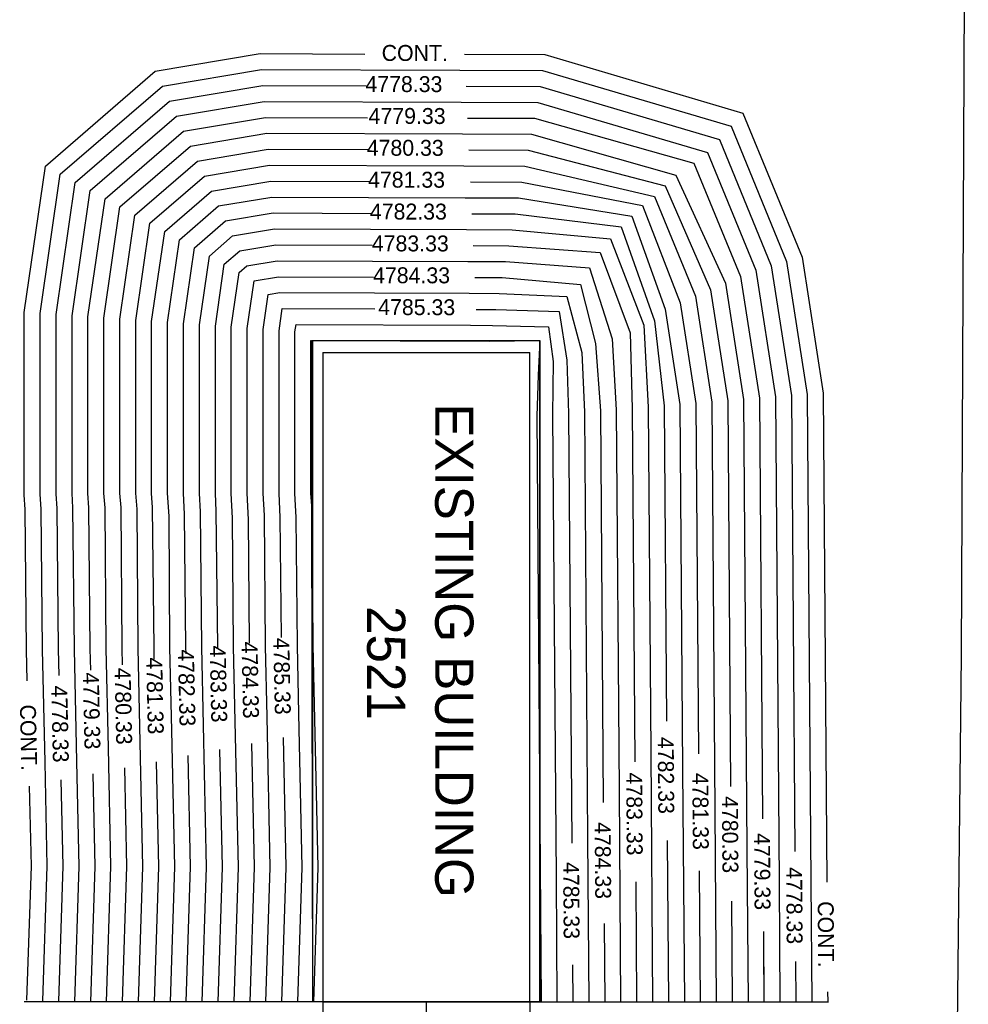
# Model space of a CAD drawing. Header units: inches. Extents: x 614 to 1183, y -159 to 223.
# Tile 8 of 19: x 849 to 932, y 55 to 141. Entities that reach past the tile are written whole.
import ezdxf

# ---------------------------------------------------------------- set-up
doc = ezdxf.new("R2010")
doc.units = ezdxf.units.IN
doc.header["$MEASUREMENT"] = 0
for name, color, linetype in [('1', 7, 'Continuous'), ('11', 7, 'Continuous'), ('A-FINTXT', 7, 'Continuous'), ('A-PR-BUNKER', 6, 'Continuous'), ('c-pr-contmin', 2, 'Continuous'), ('c-pr-contmjr', 4, 'Continuous'), ('C-PR-CULVERT', 6, 'Continuous'), ('c-pr-drive', 4, 'Continuous'), ('OLDBUILDING', 7, 'Continuous')]:
    doc.layers.add(name, color=color, linetype=linetype)

msp = doc.modelspace()

# ---------------------------------------------------------------- linework, layer by layer
at = {"layer": '1', "color": 7, "linetype": 'Continuous'}
msp.add_line((875.142, 54.743, 6704.32), (893.342, 54.743, 6704.32), dxfattribs=at)
at = {"layer": '11', "color": 1, "linetype": 'Continuous'}
for p, q in [((931.309, 85.191, 6704.32), (931.897, 223.44, 6704.32)), ((930.696, 28.926, 6704.32), (931.309, 85.191, 6704.32))]:
    msp.add_line(p, q, dxfattribs=at)
at = {"layer": 'A-PR-BUNKER'}
for q in [(848.892, 54.743, 6704.32), (919.592, 54.743, 10048.5)]:
    msp.add_line((884.242, 54.743, 6704.32), q, dxfattribs=at)
at = {"layer": 'c-pr-contmin'}
for p, q in [((860.429, 136.504, 13398.14), (869.651, 138.053, 13398.14)), ((869.651, 138.053, 13398.14), (878.85, 138.017, 13398.14)), ((887.618, 137.994, 13398.14), (894.672, 137.963, 13398.14)), ((894.672, 137.963, 13398.14), (912.09, 132.815, 13398.14)), ((850.767, 128.168, 13398.14), (860.429, 136.504, 13398.14)), ((861.047, 135.188, 13398.14), (869.765, 136.652, 13398.14)), ((869.765, 136.652, 13398.14), (887.209, 136.595, 13398.14)), ((887.209, 136.595, 13398.14), (894.466, 136.564, 13398.14)), ((894.466, 136.564, 13398.14), (911.05, 131.663, 13398.14)), ((852.077, 127.45, 13398.14), (861.047, 135.188, 13398.14)), ((861.665, 133.872, 13398.14), (869.879, 135.252, 13398.14)), ((861.665, 133.872, 13398.14), (869.879, 135.252, 13398.14)), ((869.879, 135.252, 13398.14), (878.959, 135.217, 13398.14)), ((869.879, 135.252, 13398.14), (878.959, 135.217, 13398.14)), ((887.745, 135.193, 13398.14), (894.261, 135.165, 13398.14)), ((894.261, 135.165, 13398.14), (910.01, 130.51, 13398.14)), ((853.388, 126.731, 13398.14), (861.665, 133.872, 13398.14)), ((853.388, 126.731, 13398.14), (861.665, 133.872, 13398.14)), ((862.283, 132.556, 13398.14), (869.993, 133.851, 13398.14)), ((869.993, 133.851, 13398.14), (887.324, 133.795, 13398.14)), ((887.324, 133.795, 13398.14), (894.055, 133.766, 13398.14)), ((894.055, 133.766, 13398.14), (908.969, 129.358, 13398.14)), ((854.698, 126.013, 13398.14), (862.283, 132.556, 13398.14)), ((862.901, 131.241, 13398.84), (870.108, 132.451, 13398.84)), ((870.108, 132.451, 13398.84), (879.068, 132.419, 13398.84)), ((887.872, 132.387, 13398.84), (893.771, 132.366, 13398.84)), ((912.09, 132.815, 13398.14), (917.284, 120.162, 13398.14)), ((893.771, 132.366, 13398.84), (907.772, 128.426, 13398.84)), ((911.05, 131.663, 13398.14), (915.926, 119.783, 13398.14)), ((856.009, 125.295, 13398.84), (862.901, 131.241, 13398.84)), ((863.519, 129.925, 13399.54), (870.224, 131.051, 13399.54)), ((870.224, 131.051, 13399.54), (887.438, 130.994, 13399.54)), ((887.438, 130.994, 13399.54), (893.487, 130.967, 13399.54)), ((893.487, 130.967, 13399.54), (906.176, 127.361, 13399.54)), ((857.32, 124.576, 13399.54), (863.519, 129.925, 13399.54)), ((910.01, 130.51, 13398.14), (914.568, 119.404, 13398.14)), ((864.137, 128.609, 13400.24), (870.339, 129.651, 13400.24)), ((870.339, 129.651, 13400.24), (879.177, 129.618, 13400.24)), ((887.999, 129.586, 13400.24), (893.203, 129.567, 13400.24)), ((893.203, 129.567, 13400.24), (905.245, 126.429, 13400.24)), ((908.969, 129.358, 13398.14), (913.21, 119.026, 13398.14)), ((848.907, 115.317, 13398.14), (850.767, 128.168, 13398.14)), ((858.63, 123.858, 13400.24), (864.137, 128.609, 13400.24)), ((864.755, 127.293, 13400.94), (870.454, 128.25, 13400.94)), ((870.454, 128.25, 13400.94), (887.552, 128.193, 13400.94)), ((887.552, 128.193, 13400.94), (892.919, 128.168, 13400.94)), ((892.919, 128.168, 13400.94), (904.314, 125.497, 13400.94)), ((907.772, 128.426, 13398.84), (911.883, 118.453, 13398.84)), ((850.307, 115.217, 13398.14), (852.077, 127.45, 13398.14)), ((859.941, 123.14, 13400.94), (864.755, 127.293, 13400.94)), ((906.176, 127.361, 13399.54), (910.555, 117.879, 13399.54)), ((851.707, 115.116, 13398.14), (853.388, 126.731, 13398.14)), ((851.707, 115.116, 13398.14), (853.388, 126.731, 13398.14)), ((905.245, 126.429, 13400.24), (909.227, 117.306, 13400.24)), ((853.107, 115.015, 13398.14), (854.698, 126.013, 13398.14)), ((865.991, 124.662, 13402.34), (870.685, 125.45, 13402.34)), ((870.685, 125.45, 13402.34), (887.667, 125.392, 13402.34)), ((904.314, 125.497, 13400.94), (907.9, 116.733, 13400.94)), ((854.507, 114.914, 13398.84), (856.009, 125.295, 13398.84)), ((862.562, 121.703, 13402.34), (865.991, 124.662, 13402.34)), ((887.667, 125.392, 13402.34), (892.352, 125.369, 13402.34)), ((892.352, 125.369, 13402.34), (902.319, 123.767, 13402.34)), ((855.907, 114.814, 13399.54), (857.32, 124.576, 13399.54)), ((857.307, 114.713, 13400.24), (858.63, 123.858, 13400.24)), ((866.609, 123.346, 13403.04), (870.801, 124.05, 13403.04)), ((870.801, 124.05, 13403.04), (879.395, 124.017, 13403.04)), ((888.254, 123.984, 13403.04), (892.068, 123.969, 13403.04)), ((892.068, 123.969, 13403.04), (901.387, 122.835, 13403.04)), ((902.319, 123.767, 13402.34), (905.244, 115.587, 13402.34)), ((858.707, 114.612, 13400.94), (859.941, 123.14, 13400.94)), ((863.873, 120.985, 13403.04), (866.609, 123.346, 13403.04)), ((865.184, 120.267, 13403.74), (867.227, 122.03, 13403.74)), ((867.227, 122.03, 13403.74), (870.916, 122.649, 13403.74)), ((870.916, 122.649, 13403.74), (887.781, 122.592, 13403.74)), ((887.781, 122.592, 13403.74), (891.784, 122.57, 13403.74)), ((891.784, 122.57, 13403.74), (900.456, 121.77, 13403.74)), ((901.387, 122.835, 13403.04), (904.314, 114.582, 13403.04)), ((861.507, 114.411, 13402.34), (862.562, 121.703, 13402.34)), ((867.845, 120.714, 13404.44), (871.031, 121.249, 13404.44)), ((871.031, 121.249, 13404.44), (879.504, 121.217, 13404.44)), ((888.381, 121.183, 13404.44), (891.5, 121.171, 13404.44)), ((891.5, 121.171, 13404.44), (899.525, 120.572, 13404.44)), ((900.456, 121.77, 13403.74), (903.383, 114.182, 13403.74)), ((862.907, 114.31, 13403.04), (863.873, 120.985, 13403.04)), ((864.307, 114.209, 13403.74), (865.184, 120.267, 13403.74)), ((866.494, 119.549, 13404.44), (867.845, 120.714, 13404.44)), ((899.525, 120.572, 13404.44), (902.185, 113.517, 13404.44)), ((865.707, 114.108, 13404.44), (866.494, 119.549, 13404.44)), ((867.805, 118.83, 13405.14), (868.463, 119.398, 13405.14)), ((868.463, 119.398, 13405.14), (871.147, 119.849, 13405.14)), ((871.147, 119.849, 13405.14), (887.895, 119.791, 13405.14)), ((887.895, 119.791, 13405.14), (891.216, 119.771, 13405.14)), ((891.216, 119.771, 13405.14), (898.594, 119.241, 13405.14)), ((914.568, 119.404, 13398.14), (916.344, 107.996, 13398.14)), ((915.926, 119.783, 13398.14), (917.743, 108.109, 13398.14)), ((917.284, 120.162, 13398.14), (919.142, 108.222, 13398.14)), ((867.107, 114.008, 13405.14), (867.805, 118.83, 13405.14)), ((898.594, 119.241, 13405.14), (900.589, 112.984, 13405.14)), ((913.21, 119.026, 13398.14), (914.944, 107.882, 13398.14)), ((868.507, 113.907, 13405.84), (869.112, 118.088, 13405.84)), ((869.112, 118.088, 13405.84), (871.262, 118.449, 13405.84)), ((871.262, 118.449, 13405.84), (879.613, 118.416, 13405.84)), ((888.508, 118.381, 13405.84), (890.932, 118.372, 13405.84)), ((890.932, 118.372, 13405.84), (897.796, 117.776, 13405.84)), ((897.796, 117.776, 13405.84), (899.126, 112.585, 13405.84)), ((910.555, 117.879, 13399.54), (912.145, 107.658, 13399.54)), ((911.883, 118.453, 13398.84), (913.545, 107.77, 13398.84)), ((869.907, 113.806, 13406.54), (870.352, 116.876, 13406.54)), ((870.352, 116.876, 13406.54), (871.378, 117.049, 13406.54)), ((871.378, 117.049, 13406.54), (888.01, 116.99, 13406.54)), ((888.01, 116.99, 13406.54), (890.648, 116.972, 13406.54)), ((890.648, 116.972, 13406.54), (896.599, 116.711, 13406.54)), ((909.227, 117.306, 13400.24), (910.746, 107.546, 13400.24)), ((896.599, 116.711, 13406.54), (897.929, 111.786, 13406.54)), ((907.9, 116.733, 13400.94), (909.347, 107.434, 13400.94)), ((848.907, 99.286, 13398.14), (848.907, 115.317, 13398.14)), ((850.307, 99.332, 13398.14), (850.307, 115.217, 13398.14)), ((851.707, 99.378, 13398.14), (851.707, 115.116, 13398.14)), ((851.707, 99.378, 13398.14), (851.707, 115.116, 13398.14)), ((871.307, 113.705, 13407.24), (871.588, 115.648, 13407.24)), ((871.588, 115.648, 13407.24), (879.722, 115.616, 13407.24)), ((888.635, 115.58, 13407.24), (890.364, 115.573, 13407.24)), ((890.364, 115.573, 13407.24), (895.934, 115.38, 13407.24)), ((895.934, 115.38, 13407.24), (896.599, 111.12, 13407.24)), ((905.244, 115.587, 13402.34), (906.548, 107.21, 13402.34)), ((853.107, 112.584, 13398.14), (853.107, 115.015, 13398.14)), ((854.507, 112.584, 13398.84), (854.507, 114.914, 13398.84)), ((855.907, 112.584, 13399.54), (855.907, 114.814, 13399.54)), ((857.307, 112.584, 13400.24), (857.307, 114.713, 13400.24)), ((858.707, 112.584, 13400.94), (858.707, 114.612, 13400.94)), ((861.507, 112.584, 13402.34), (861.507, 114.411, 13402.34)), ((862.907, 112.584, 13403.04), (862.907, 114.31, 13403.04)), ((864.307, 112.584, 13403.74), (864.307, 114.209, 13403.74)), ((872.707, 113.605, 13407.94), (872.8, 114.246, 13407.94)), ((872.8, 114.246, 13407.94), (888.124, 114.19, 13407.94)), ((904.314, 114.582, 13403.04), (905.148, 107.098, 13403.04)), ((865.707, 112.584, 13404.44), (865.707, 114.108, 13404.44)), ((867.107, 112.584, 13405.14), (867.107, 114.008, 13405.14)), ((868.507, 112.584, 13405.84), (868.507, 113.907, 13405.84)), ((869.907, 112.584, 13406.54), (869.907, 113.806, 13406.54)), ((871.307, 112.584, 13407.24), (871.307, 113.705, 13407.24)), ((872.707, 112.584, 13407.94), (872.707, 113.605, 13407.94)), ((888.124, 114.19, 13407.94), (890.08, 114.173, 13407.94)), ((890.08, 114.173, 13407.94), (895.003, 114.049, 13407.94)), ((895.003, 114.049, 13407.94), (895.402, 110.987, 13407.94)), ((902.185, 113.517, 13404.44), (902.35, 106.874, 13404.44)), ((903.383, 114.182, 13403.74), (903.749, 106.986, 13403.74)), ((853.107, 99.425, 13398.14), (853.107, 112.584, 13398.14)), ((854.507, 99.425, 13398.84), (854.507, 112.584, 13398.84)), ((855.907, 99.425, 13399.54), (855.907, 112.584, 13399.54)), ((857.307, 99.425, 13400.24), (857.307, 112.584, 13400.24)), ((858.707, 99.425, 13400.94), (858.707, 112.584, 13400.94)), ((861.507, 99.425, 13402.34), (861.507, 112.584, 13402.34)), ((862.907, 99.425, 13403.04), (862.907, 112.584, 13403.04)), ((864.307, 99.425, 13403.74), (864.307, 112.584, 13403.74)), ((865.707, 99.425, 13404.44), (865.707, 112.584, 13404.44)), ((867.107, 99.425, 13405.14), (867.107, 112.584, 13405.14)), ((868.507, 99.425, 13405.84), (868.507, 112.584, 13405.84)), ((869.907, 99.425, 13406.54), (869.907, 112.584, 13406.54)), ((871.307, 99.425, 13407.24), (871.307, 112.584, 13407.24)), ((872.707, 99.425, 13407.94), (872.707, 112.584, 13407.94)), ((874.107, 112.584, 13408.64), (874.107, 112.843, 13408.64)), ((874.107, 112.843, 13408.64), (889.796, 112.774, 13408.64)), ((874.107, 99.425, 13408.64), (874.107, 112.584, 13408.64)), ((889.796, 112.774, 13408.64), (894.217, 112.843, 13408.64)), ((894.217, 112.843, 13408.64), (894.072, 109.789, 13408.64)), ((899.126, 112.585, 13405.84), (899.551, 106.65, 13405.84)), ((900.589, 112.984, 13405.14), (900.95, 106.762, 13405.14)), ((897.929, 111.786, 13406.54), (898.151, 106.538, 13406.54)), ((895.402, 110.987, 13407.94), (895.352, 106.314, 13407.94)), ((896.599, 111.12, 13407.24), (896.752, 106.426, 13407.24)), ((894.072, 109.789, 13408.64), (893.953, 106.202, 13408.64)), ((919.142, 108.222, 13398.14), (919.459, 65.252, 13398.14)), ((909.347, 107.434, 13400.94), (909.612, 71.543, 13400.94)), ((910.746, 107.546, 13400.24), (910.996, 73.663, 13400.24)), ((912.145, 107.658, 13399.54), (912.437, 68.145, 13399.54)), ((913.545, 107.77, 13398.84), (913.818, 70.803, 13398.84)), ((914.944, 107.882, 13398.14), (915.259, 65.221, 13398.14)), ((916.344, 107.996, 13398.14), (916.639, 67.942, 13398.14)), ((917.743, 108.109, 13398.14), (918.059, 65.242, 13398.14)), ((896.752, 106.426, 13407.24), (897.032, 68.681, 13407.24)), ((898.151, 106.538, 13406.54), (898.429, 69.116, 13406.54)), ((899.551, 106.65, 13405.84), (899.806, 72.249, 13405.84)), ((900.95, 106.762, 13405.14), (901.198, 73.299, 13405.14)), ((902.35, 106.874, 13404.44), (902.58, 75.816, 13404.44)), ((903.749, 106.986, 13403.74), (903.974, 76.63, 13403.74)), ((905.148, 107.098, 13403.04), (905.353, 79.384, 13403.04)), ((906.548, 107.21, 13402.34), (906.785, 75.134, 13402.34)), ((893.953, 106.202, 13408.64), (894.335, 54.743, 13408.64)), ((895.352, 106.314, 13407.94), (895.655, 65.636, 13407.94)), ((848.994, 97.98, 13398.14), (848.907, 99.286, 13398.14)), ((850.393, 98.034, 13398.14), (850.307, 99.332, 13398.14)), ((851.793, 98.087, 13398.14), (851.707, 99.378, 13398.14)), ((851.793, 98.087, 13398.14), (851.707, 99.378, 13398.14)), ((853.192, 98.14, 13398.14), (853.107, 99.425, 13398.14)), ((854.599, 98.14, 13398.84), (854.507, 99.425, 13398.84)), ((856.006, 98.14, 13399.54), (855.907, 99.425, 13399.54)), ((857.413, 98.183, 13400.24), (857.307, 99.425, 13400.24)), ((858.82, 98.012, 13400.94), (858.707, 99.425, 13400.94)), ((861.633, 97.415, 13402.34), (861.507, 99.425, 13402.34)), ((862.998, 97.585, 13403.04), (862.907, 99.425, 13403.04)), ((864.405, 97.799, 13403.74), (864.307, 99.425, 13403.74)), ((865.769, 97.841, 13404.44), (865.707, 99.425, 13404.44)), ((867.218, 97.244, 13405.14), (867.107, 99.425, 13405.14)), ((868.625, 97.116, 13405.84), (868.507, 99.425, 13405.84)), ((870.032, 97.457, 13406.54), (869.907, 99.425, 13406.54)), ((871.396, 97.287, 13407.24), (871.307, 99.425, 13407.24)), ((872.803, 97.287, 13407.94), (872.707, 99.425, 13407.94)), ((874.21, 97.969, 13408.64), (874.107, 99.425, 13408.64)), ((849.117, 85.669, 13398.14), (848.994, 97.98, 13398.14)), ((850.517, 85.692, 13398.14), (850.393, 98.034, 13398.14)), ((851.917, 85.714, 13398.14), (851.793, 98.087, 13398.14)), ((851.917, 85.714, 13398.14), (851.793, 98.087, 13398.14)), ((853.317, 85.736, 13398.14), (853.192, 98.14, 13398.14)), ((854.716, 85.758, 13398.84), (854.599, 98.14, 13398.84)), ((856.116, 85.779, 13399.54), (856.006, 98.14, 13399.54)), ((857.516, 85.801, 13400.24), (857.413, 98.183, 13400.24)), ((858.916, 85.822, 13400.94), (858.82, 98.012, 13400.94)), ((864.515, 85.908, 13403.74), (864.405, 97.799, 13403.74)), ((865.915, 85.93, 13404.44), (865.769, 97.841, 13404.44)), ((874.315, 86.059, 13408.64), (874.21, 97.969, 13408.64)), ((861.716, 85.865, 13402.34), (861.633, 97.415, 13402.34)), ((863.116, 85.887, 13403.04), (862.998, 97.585, 13403.04)), ((867.315, 85.952, 13405.14), (867.218, 97.244, 13405.14)), ((868.713, 86.26, 13405.84), (868.625, 97.116, 13405.84)), ((870.115, 85.995, 13406.54), (870.032, 97.457, 13406.54)), ((871.507, 86.736, 13407.24), (871.396, 97.287, 13407.24)), ((872.915, 86.038, 13407.94), (872.803, 97.287, 13407.94)), ((849.176, 82.933, 13398.14), (849.117, 85.669, 13398.14)), ((850.732, 75.782, 13398.14), (850.517, 85.692, 13398.14)), ((851.967, 83.409, 13398.14), (851.917, 85.714, 13398.14)), ((851.967, 83.409, 13398.14), (851.917, 85.714, 13398.14)), ((853.532, 75.843, 13398.14), (853.317, 85.736, 13398.14)), ((854.757, 83.884, 13398.84), (854.716, 85.758, 13398.84)), ((856.306, 77.058, 13399.54), (856.116, 85.779, 13399.54)), ((857.548, 84.359, 13400.24), (857.516, 85.801, 13400.24)), ((859.095, 77.564, 13400.94), (858.916, 85.822, 13400.94)), ((861.874, 78.585, 13402.34), (861.716, 85.865, 13402.34)), ((863.128, 85.309, 13403.04), (863.116, 85.887, 13403.04)), ((864.664, 79.056, 13403.74), (864.515, 85.908, 13403.74)), ((865.919, 85.785, 13404.44), (865.915, 85.93, 13404.44)), ((867.458, 79.361, 13405.14), (867.315, 85.952, 13405.14)), ((870.25, 79.77, 13406.54), (870.115, 85.995, 13406.54)), ((873.044, 80.075, 13407.94), (872.915, 86.038, 13407.94)), ((874.739, 66.523, 13408.64), (874.315, 86.059, 13408.64)), ((870.537, 66.545, 13406.54), (870.25, 79.77, 13406.54)), ((873.338, 66.53, 13407.94), (873.044, 80.075, 13407.94)), ((864.935, 66.575, 13403.74), (864.664, 79.056, 13403.74)), ((867.736, 66.56, 13405.14), (867.458, 79.361, 13405.14)), ((862.134, 66.59, 13402.34), (861.874, 78.585, 13402.34)), ((871.938, 66.538, 13407.24), (871.69, 77.97, 13407.24)), ((856.533, 66.62, 13399.54), (856.306, 77.058, 13399.54)), ((859.333, 66.605, 13400.94), (859.095, 77.564, 13400.94)), ((869.137, 66.553, 13405.84), (868.901, 77.435, 13405.84)), ((863.535, 66.583, 13403.04), (863.322, 76.367, 13403.04)), ((866.336, 66.568, 13404.44), (866.111, 76.901, 13404.44)), ((903.974, 76.63, 13405.84), (904.136, 54.743, 13405.84)), ((850.931, 66.65, 13398.14), (850.732, 75.782, 13398.14)), ((853.732, 66.635, 13398.14), (853.532, 75.843, 13398.14)), ((857.933, 66.613, 13400.24), (857.744, 75.298, 13400.24)), ((855.132, 66.628, 13398.84), (854.955, 74.764, 13398.84)), ((906.785, 75.134, 13402.34), (906.936, 54.743, 13402.34)), ((849.53, 66.658, 13398.14), (849.377, 73.695, 13398.14)), ((852.331, 66.643, 13398.14), (852.166, 74.23, 13398.14)), ((901.198, 73.299, 13405.14), (901.336, 54.743, 13405.14)), ((909.612, 71.543, 13400.94), (909.736, 54.743, 13400.94)), ((898.429, 69.116, 13406.54), (898.536, 54.743, 13406.54)), ((905.431, 68.908, 13403.04), (905.536, 54.743, 13403.04)), ((912.437, 68.145, 13399.54), (912.536, 54.743, 13399.54)), ((849.148, 54.879, 13398.14), (849.53, 66.658, 13398.14)), ((850.547, 54.834, 13398.14), (850.931, 66.65, 13398.14)), ((851.947, 54.789, 13398.14), (852.331, 66.643, 13398.14)), ((853.346, 54.743, 13398.14), (853.732, 66.635, 13398.14)), ((854.747, 54.743, 13398.84), (855.132, 66.628, 13398.84)), ((856.147, 54.743, 13399.54), (856.533, 66.62, 13399.54)), ((857.548, 54.743, 13400.24), (857.933, 66.613, 13400.24)), ((858.949, 54.743, 13400.94), (859.333, 66.605, 13400.94)), ((861.75, 54.743, 13402.34), (862.134, 66.59, 13402.34)), ((863.151, 54.743, 13403.04), (863.535, 66.583, 13403.04)), ((864.552, 54.743, 13403.74), (864.935, 66.575, 13403.74)), ((865.952, 54.743, 13404.44), (866.336, 66.568, 13404.44)), ((867.353, 54.743, 13405.14), (867.736, 66.56, 13405.14)), ((868.754, 54.743, 13405.84), (869.137, 66.553, 13405.84)), ((870.155, 54.743, 13406.54), (870.537, 66.545, 13406.54)), ((871.555, 54.743, 13407.24), (871.938, 66.538, 13407.24)), ((872.956, 54.743, 13407.94), (873.338, 66.53, 13407.94)), ((874.357, 54.743, 13408.64), (874.739, 66.523, 13408.64)), ((895.655, 65.636, 13407.94), (895.735, 54.743, 13407.94)), ((902.658, 65.268, 13404.44), (902.736, 54.743, 13404.44)), ((915.259, 65.221, 13398.14), (915.336, 54.743, 13398.14)), ((918.059, 65.242, 13398.14), (918.136, 54.764, 13398.14)), ((911.071, 63.587, 13400.24), (911.136, 54.743, 13400.24)), ((899.885, 61.627, 13405.84), (899.936, 54.743, 13405.84)), ((913.89, 60.926, 13398.84), (913.936, 54.743, 13398.84)), ((913.901, 59.511, 13398.14), (913.936, 54.733, 13398.14)), ((913.901, 59.511, 13398.14), (913.936, 54.733, 13398.14)), ((897.111, 57.987, 13407.24), (897.136, 54.743, 13407.24)), ((916.71, 58.266, 13398.14), (916.736, 54.754, 13398.14)), ((919.53, 55.605, 13398.14), (919.536, 54.774, 13398.14))]:
    msp.add_line(p, q, dxfattribs=at)
at = {"layer": 'c-pr-contmjr'}
for p, q in [((865.373, 125.977, 13401.64), (870.57, 126.85, 13401.64)), ((870.57, 126.85, 13401.64), (879.286, 126.818, 13401.64)), ((888.126, 126.785, 13401.64), (892.636, 126.768, 13401.64)), ((892.636, 126.768, 13401.64), (903.25, 124.699, 13401.64)), ((861.252, 122.422, 13401.64), (865.373, 125.977, 13401.64)), ((903.25, 124.699, 13401.64), (906.572, 116.16, 13401.64)), ((860.107, 114.511, 13401.64), (861.252, 122.422, 13401.64)), ((906.572, 116.16, 13401.64), (907.947, 107.322, 13401.64)), ((860.107, 112.584, 13401.64), (860.107, 114.511, 13401.64)), ((860.107, 99.425, 13401.64), (860.107, 112.584, 13401.64)), ((907.947, 107.322, 13401.64), (908.175, 76.523, 13401.64)), ((860.184, 98.183, 13401.64), (860.107, 99.425, 13401.64)), ((860.316, 85.844, 13401.64), (860.184, 98.183, 13401.64)), ((860.338, 84.834, 13401.64), (860.316, 85.844, 13401.64)), ((860.734, 66.598, 13401.64), (860.533, 75.832, 13401.64)), ((860.349, 54.743, 13401.64), (860.734, 66.598, 13401.64)), ((908.251, 66.247, 13401.64), (908.336, 54.743, 13401.64))]:
    msp.add_line(p, q, dxfattribs=at)
at = {"layer": 'C-PR-CULVERT'}
for p, q in [((874.267, 54.743, 6704.32), (874.164, 112.843, 6704.32)), ((874.164, 112.843, 6704.32), (894.217, 112.843, 6704.32)), ((874.267, 54.743, 6704.32), (874.267, 112.843, 6704.32)), ((874.267, 112.843, 6704.32), (894.217, 112.843, 6704.32)), ((894.217, 54.743, 6704.32), (894.217, 112.843, 6704.32)), ((894.217, 112.843, 6704.32), (894.217, 54.743, 6704.32)), ((894.217, 54.743, 6704.32), (874.267, 54.743, 6704.32)), ((875.142, 54.743, 6704.32), (896.142, 54.743, 6704.32))]:
    msp.add_line(p, q, dxfattribs=at)
at = {"layer": 'c-pr-drive'}
for p, q in [((875.142, 54.743, 6704.32), (875.044, 4.596, 6704.32)), ((884.242, 54.743, 6704.32), (884.067, 4.543, 10268.555)), ((893.342, 54.743, 6704.32), (893.244, 4.489, 6704.32))]:
    msp.add_line(p, q, dxfattribs=at)
at = {"layer": 'OLDBUILDING', "color": 7, "linetype": 'Continuous'}
for p, q in [((875.142, 111.793, 6704.32), (875.142, 54.743, 6704.32)), ((875.142, 111.793, 6704.32), (893.342, 111.793, 6704.32)), ((893.342, 54.743, 6704.32), (893.342, 111.793, 6704.32)), ((875.142, 54.743, 6704.32), (893.342, 54.743, 6704.32))]:
    msp.add_line(p, q, dxfattribs=at)

# ---------------------------------------------------------------- texts
for s, rotation, p in [('CONT.', 359.88833, (880.326, 137.413, 10056.34)), ('4778.33', 359.88833, (878.897, 134.681, 10045.84)), ('4779.33', 359.88833, (879.178, 131.88, 10047.24)), ('4780.33', 359.88833, (879.013, 129.081, 10048.64)), ('4781.33', 359.88833, (879.13, 126.28, 10050.04)), ('4782.33', 359.88833, (879.29, 123.48, 10051.44)), ('4783.33', 359.88833, (879.459, 120.68, 10052.84)), ('4784.33', 359.88833, (879.571, 117.88, 10054.24)), ('4785.33', 359.88833, (880.022, 115.079, 10055.64)), ('4785.33', 271.24444, (870.796, 86.713, 10056.34)), ('4782.33', 271.24444, (862.416, 85.695, 10052.14)), ('4783.33', 271.24444, (865.21, 86.033, 10053.54)), ('4784.33', 271.24444, (868.003, 86.376, 10054.94)), ('4781.33', 271.24444, (859.631, 84.991, 10050.74)), ('4780.33', 271.24444, (856.85, 84.086, 10049.34)), ('4779.33', 271.24444, (854.059, 83.664, 10047.94)), ('4778.33', 271.24444, (851.283, 82.515, 10046.54)), ('CONT.', 271.24444, (848.523, 80.843, 10057.04)), ('4782.33', 270.42417, (904.598, 78.008, 10051.44)), ('4783..33', 270.42444, (901.821, 74.877, 10052.84)), ('4781.33', 270.42361, (907.633, 74.848, 10056.34)), ('4780.33', 270.42306, (910.237, 72.805, 10048.64)), ('4784.33', 270.425, (899.053, 70.527, 10054.24)), ('4779.33', 270.42278, (913.062, 69.556, 10047.24)), ('4785.33', 270.42556, (896.279, 67.014, 10055.64)), ('4778.33', 270.42222, (915.884, 66.566, 10045.84)), ('CONT.', 270.42222, (918.657, 63.574, 13408.36))]:
    msp.add_text(s, height=1.4, rotation=rotation).set_placement(p)
at = {"layer": 'A-FINTXT'}
for s, p in [('EXISTING BUILDING', (885.03, 107.323, -0.197)), ('2521', (879.044, 89.507, -0.197))]:
    msp.add_text(s, height=3.36, rotation=270, dxfattribs=at).set_placement(p)

doc.saveas('drawing.dxf')
